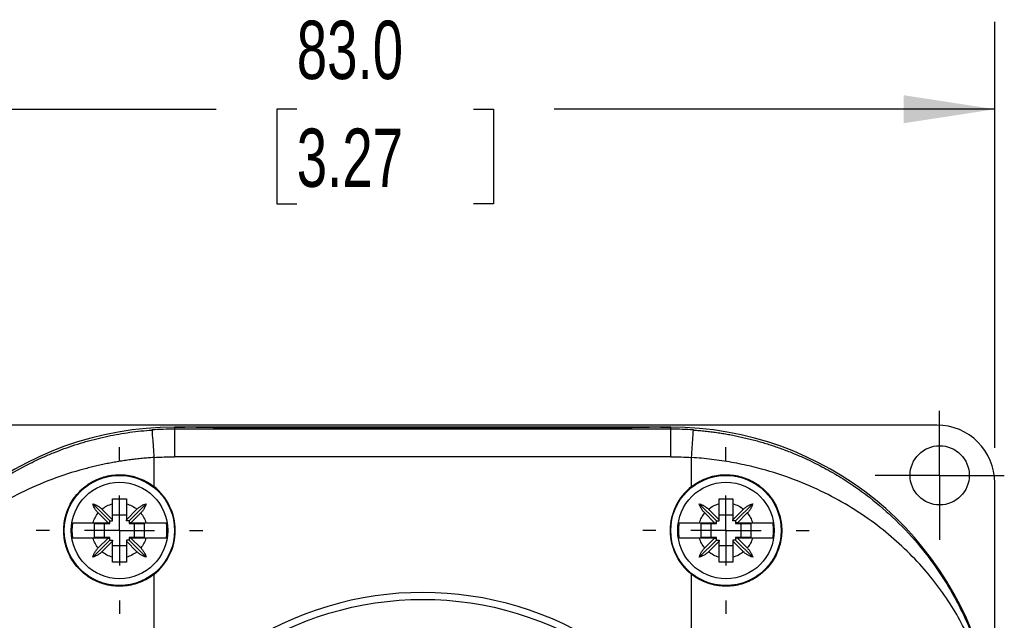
# Model space of a CAD drawing. Header units: millimetres. Extents: x 13 to 546, y 13 to 419.
# Tile 6 of 19: x 59 to 131, y 187 to 231. Entities that reach past the tile are written whole.
import ezdxf

# ---------------------------------------------------------------- set-up
doc = ezdxf.new("R2010")
doc.units = ezdxf.units.MM
doc.header["$LTSCALE"] = 2
doc.linetypes.add('SLD-Center', pattern=[19.05, 15.24, -1.27, 1.27, -1.27])
doc.linetypes.add('SLD-Solid', pattern=[0])
doc.layers.add('CENTER', color=40, linetype='SLD-Center')
doc.layers.add('DIMENSIONS', color=140, linetype='SLD-Solid', lineweight=25)
doc.styles.add('SLDTEXTSTYLE0', font='TXT', dxfattribs={"width": 0.7})
doc.dimstyles.new('SLDDIMSTYLE0', dxfattribs={"dimtxt": 4.316016, "dimasz": 6.604, "dimexe": 0, "dimexo": 0.0625, "dimgap": 1.079004, "dimtad": 0, "dimtih": 1, "dimtoh": 1, "dimrnd": 1e-09, "dimzin": 4, "dimdsep": 46, "dimtxsty": 'SLDTEXTSTYLE0', "dimsah": 1, "dimcen": 0.09, "dimadec": 0, "dimazin": 1, "dimtfac": 1, "dimtofl": 0, "dimtmove": 0, "dimatfit": 3, "dimfxl": 0, "dimfrac": 2, "dimtolj": 1, "dimtzin": 12, "dimarcsym": 0})

# ---------------------------------------------------------------- blocks, each defined once
blk = doc.blocks.new('_D')
at = {"layer": 'DIMENSIONS'}
for p, q in [((46.989, 199.445), (46.989, 230.377)), ((129.989, 199.445), (129.989, 230.377)), ((46.989, 224.027), (73.503, 224.027)), ((79.351, 224.027), (77.902, 224.027)), ((77.902, 224.027), (77.902, 217.167)), ((92.176, 224.027), (93.626, 224.027)), ((93.626, 224.027), (93.626, 217.167)), ((129.989, 224.027), (98.024, 224.027)), ((77.902, 217.167), (79.351, 217.167)), ((93.626, 217.167), (92.176, 217.167))]:
    blk.add_line(p, q, dxfattribs=at)
for points in [[(46.989, 224.027), (53.593, 223.011), (53.593, 225.043)], [(129.989, 224.027), (123.385, 225.043), (123.385, 223.011)]]:
    blk.add_solid(points, dxfattribs=at)
at = {"layer": 'DIMENSIONS', "char_height": 4.2333, "attachment_point": 1, "style": 'SLDTEXTSTYLE0'}
for s, insert in [('83.0', (79.351, 230.45)), ('3.27', (79.351, 222.624))]:
    blk.add_mtext(s, dxfattribs=dict(at, insert=insert))
blk = doc.blocks.new('SW_CENTERMARKSYMBOL_0')
at = {"layer": 'CENTER', "color": 0}
for p, q in [((0, 2.54), (0, 4.69)), ((0, 0), (0, 2.54)), ((-2.54, 0), (-4.69, 0)), ((0, 0), (-2.54, 0)), ((0, 0), (0, -2.54)), ((0, 0), (2.54, 0)), ((2.54, 0), (4.69, 0)), ((0, -2.54), (0, -4.69))]:
    blk.add_line(p, q, dxfattribs=at)
blk = doc.blocks.new('SW_CENTERMARKSYMBOL_6')
at = {"layer": 'CENTER', "color": 0}
for p, q in [((0, 5.08), (0, 6.04)), ((0, 0), (0, 2.54)), ((-5.08, 0), (-6.04, 0)), ((0, 0), (-2.54, 0)), ((0, 0), (0, -2.54)), ((0, 0), (2.54, 0)), ((5.08, 0), (6.04, 0)), ((0, -5.08), (0, -6.04))]:
    blk.add_line(p, q, dxfattribs=at)
blk = doc.blocks.new('SW_CENTERMARKSYMBOL_7')
at = {"layer": 'CENTER', "color": 0}
for p, q in [((0, 5.08), (0, 6.04)), ((0, 0), (0, 2.54)), ((-5.08, 0), (-6.04, 0)), ((0, 0), (-2.54, 0)), ((0, 0), (0, -2.54)), ((0, 0), (2.54, 0)), ((5.08, 0), (6.04, 0)), ((0, -5.08), (0, -6.04))]:
    blk.add_line(p, q, dxfattribs=at)

msp = doc.modelspace()

# ---------------------------------------------------------------- linework, layer by layer
for p, q in [((77.489, 201.105), (51.189, 201.105)), ((70.489, 200.958), (71.229, 200.958)), ((70.489, 200.958), (70.489, 200.806)), ((71.229, 200.958), (70.489, 200.958)), ((70.489, 200.806), (70.489, 198.806)), ((106.489, 200.806), (70.489, 200.806)), ((72.051, 200.958), (71.229, 200.958)), ((104.928, 200.958), (72.051, 200.958)), ((72.051, 200.958), (72.051, 200.955)), ((77.489, 201.102), (77.489, 201.105)), ((99.489, 201.102), (77.489, 201.102)), ((99.489, 201.105), (99.489, 201.102)), ((125.789, 201.105), (99.489, 201.105)), ((105.75, 200.958), (104.928, 200.958)), ((104.928, 200.958), (104.928, 200.955)), ((105.75, 200.958), (106.489, 200.958)), ((106.489, 200.958), (105.75, 200.958)), ((106.489, 200.806), (106.489, 200.958)), ((106.489, 198.806), (106.489, 200.806)), ((68.989, 198.754), (68.989, 196.643)), ((106.489, 198.806), (70.489, 198.806)), ((107.989, 196.643), (107.989, 198.754)), ((129.989, 179.828), (129.989, 196.905)), ((65.789, 194.158), (64.553, 195.394)), ((65.219, 195.003), (65.989, 194.233)), ((65.989, 194.233), (65.989, 195.394)), ((66.989, 195.394), (66.989, 194.233)), ((66.989, 194.233), (67.759, 195.003)), ((67.189, 194.158), (68.426, 195.394)), ((109.789, 194.158), (108.553, 195.394)), ((109.219, 195.003), (109.989, 194.233)), ((109.989, 194.233), (109.989, 195.394)), ((110.989, 195.394), (110.989, 194.233)), ((110.989, 194.233), (111.759, 195.003)), ((111.189, 194.158), (112.426, 195.394)), ((65.664, 194.008), (64.944, 194.728)), ((66.989, 194.558), (65.989, 194.558)), ((68.034, 194.728), (67.314, 194.008)), ((109.664, 194.008), (108.944, 194.728)), ((110.989, 194.558), (109.989, 194.558)), ((112.034, 194.728), (111.314, 194.008)), ((64.566, 194.008), (65.664, 194.008)), ((64.69, 193.958), (65.789, 193.958)), ((64.69, 192.958), (64.69, 193.958)), ((65.389, 193.958), (65.389, 192.958)), ((65.664, 194.008), (65.789, 194.008)), ((65.789, 194.158), (65.989, 194.158)), ((65.789, 194.008), (65.789, 194.158)), ((65.789, 193.958), (65.789, 194.008)), ((65.989, 194.158), (65.989, 194.233)), ((66.989, 194.158), (66.989, 194.233)), ((67.189, 194.158), (66.989, 194.158)), ((67.189, 194.158), (67.189, 194.008)), ((67.314, 194.008), (67.189, 194.008)), ((67.189, 194.008), (67.189, 193.958)), ((67.189, 193.958), (68.289, 193.958)), ((67.314, 194.008), (68.412, 194.008)), ((67.589, 192.958), (67.589, 193.958)), ((68.289, 193.958), (68.289, 192.958)), ((108.566, 194.008), (109.664, 194.008)), ((108.69, 193.958), (109.789, 193.958)), ((108.69, 192.958), (108.69, 193.958)), ((109.389, 193.958), (109.389, 192.958)), ((109.664, 194.008), (109.789, 194.008)), ((109.789, 194.158), (109.989, 194.158)), ((109.789, 194.008), (109.789, 194.158)), ((109.789, 193.958), (109.789, 194.008)), ((109.989, 194.158), (109.989, 194.233)), ((110.989, 194.158), (110.989, 194.233)), ((111.189, 194.158), (110.989, 194.158)), ((111.189, 194.158), (111.189, 194.008)), ((111.314, 194.008), (111.189, 194.008)), ((111.189, 194.008), (111.189, 193.958)), ((111.189, 193.958), (112.289, 193.958)), ((111.314, 194.008), (112.412, 194.008)), ((111.589, 192.958), (111.589, 193.958)), ((112.289, 193.958), (112.289, 192.958)), ((65.664, 192.908), (64.566, 192.908)), ((65.789, 192.958), (64.69, 192.958)), ((64.944, 192.188), (65.664, 192.908)), ((65.664, 192.908), (65.789, 192.908)), ((65.789, 192.908), (65.789, 192.958)), ((65.789, 192.758), (65.789, 192.908)), ((68.289, 192.958), (67.189, 192.958)), ((67.189, 192.958), (67.189, 192.908)), ((67.314, 192.908), (67.189, 192.908)), ((67.189, 192.908), (67.189, 192.758)), ((67.314, 192.908), (68.034, 192.188)), ((68.412, 192.908), (67.314, 192.908)), ((109.664, 192.908), (108.566, 192.908)), ((109.789, 192.958), (108.69, 192.958)), ((108.944, 192.188), (109.664, 192.908)), ((109.664, 192.908), (109.789, 192.908)), ((109.789, 192.908), (109.789, 192.958)), ((109.789, 192.758), (109.789, 192.908)), ((112.289, 192.958), (111.189, 192.958)), ((111.189, 192.958), (111.189, 192.908)), ((111.314, 192.908), (111.189, 192.908)), ((111.189, 192.908), (111.189, 192.758)), ((111.314, 192.908), (112.034, 192.188)), ((112.412, 192.908), (111.314, 192.908)), ((65.789, 192.758), (64.553, 191.521)), ((65.989, 192.683), (65.219, 191.913)), ((65.789, 192.758), (65.989, 192.758)), ((65.989, 192.758), (65.989, 192.683)), ((65.989, 191.521), (65.989, 192.683)), ((65.989, 192.358), (66.989, 192.358)), ((66.989, 192.758), (66.989, 192.683)), ((67.189, 192.758), (66.989, 192.758)), ((67.759, 191.913), (66.989, 192.683)), ((66.989, 192.683), (66.989, 191.521)), ((67.189, 192.758), (68.426, 191.521)), ((109.789, 192.758), (108.553, 191.521)), ((109.989, 192.683), (109.219, 191.913)), ((109.789, 192.758), (109.989, 192.758)), ((109.989, 192.758), (109.989, 192.683)), ((109.989, 191.521), (109.989, 192.683)), ((109.989, 192.358), (110.989, 192.358)), ((110.989, 192.758), (110.989, 192.683)), ((111.189, 192.758), (110.989, 192.758)), ((111.759, 191.913), (110.989, 192.683)), ((110.989, 192.683), (110.989, 191.521)), ((111.189, 192.758), (112.426, 191.521)), ((68.989, 190.272), (68.989, 178.949)), ((107.989, 178.949), (107.989, 190.272))]:
    msp.add_line(p, q)
for centre, radius in [((125.989, 197.458), 2.15), ((66.489, 193.458), 4), ((110.489, 193.458), 4), ((66.489, 193.458), 3.5), ((110.489, 193.458), 3.5)]:
    msp.add_circle(centre, radius)
for centre, radius, start, end in [((70.489, 177.458), 23.5, 90, 168.3128), ((70.489, 177.458), 23.5, 90, 168.3128), ((70.489, 177.458), 23.349, 90, 94.02903), ((106.489, 177.458), 23.5, 11.6872, 90), ((106.489, 177.458), 23.5, 11.6872, 90), ((106.489, 177.458), 23.349, 85.97097, 90), ((66.489, 193.458), 4.049, 308.12415, 51.87585), ((110.489, 193.458), 4.049, 128.12415, 231.87585), ((88.489, 164.958), 24, 56.20212, 123.7075)]:
    msp.add_arc(centre, radius, start, end)
for centre, major_axis, ratio, start_param, end_param in [((71.229, 200.952), (0.9, 0), 0.005818, 0.419613, 1.570796), ((88.489, 200.997), (18, 0), 0.005818, 3.561206, 5.863572), ((105.75, 200.952), (0.9, 0), 0.005818, 1.570796, 2.72198), ((125.789, 196.905), (0, 4.2), 0.999983, 4.712389, 6.283185)]:
    msp.add_ellipse(centre, major_axis=major_axis, ratio=ratio, start_param=start_param, end_param=end_param)
for points, knots in [([(47.032, 177.458), (47.032, 177.497), (47.032, 177.576), (47.033, 177.697), (47.035, 177.822), (47.037, 177.951), (47.041, 178.085), (47.045, 178.222), (47.051, 178.364), (47.057, 178.51), (47.071, 178.773), (47.097, 179.173), (47.143, 179.695), (47.208, 180.273), (47.297, 180.919), (47.429, 181.697), (47.61, 182.572), (47.838, 183.484), (48.109, 184.407), (48.729, 186.242), (49.704, 188.371), (51.136, 190.658), (52.482, 192.441), (54.094, 194.191), (55.767, 195.647), (57.23, 196.716), (58.432, 197.485), (59.663, 198.172), (60.758, 198.701), (61.698, 199.1), (62.474, 199.398), (63.258, 199.667), (64.047, 199.908), (64.841, 200.12), (65.639, 200.303), (66.439, 200.458), (67.242, 200.584), (68.044, 200.684), (68.581, 200.727), (68.849, 200.749)], [0, 0, 0, 0, 0.0028733, 0.0058706, 0.00901, 0.0123069, 0.0157747, 0.0194251, 0.0232678, 0.0273115, 0.0315634, 0.0456684, 0.0625887, 0.0795452, 0.10011, 0.1242864, 0.155047, 0.185852, 0.2146713, 0.247413, 0.3708129, 0.4348669, 0.4947592, 0.5712679, 0.6425449, 0.6822556, 0.7207578, 0.7581141, 0.7943929, 0.8159104, 0.8371635, 0.8581706, 0.8789505, 0.8995231, 0.9199084, 0.9401272, 0.9602009, 0.9801511, 1, 1, 1, 1]), ([(68.849, 200.749), (68.849, 200.746), (68.864, 200.534), (68.916, 199.786), (68.952, 199.281), (68.989, 198.754)], [0, 0, 0, 0, 0.5, 0.5, 1, 1, 1, 1]), ([(107.989, 198.754), (108.026, 199.281), (108.062, 199.786), (108.115, 200.534), (108.129, 200.746), (108.13, 200.749)], [0, 0, 0, 0, 0.5, 0.5, 1, 1, 1, 1]), ([(108.13, 200.749), (108.27, 200.738), (108.552, 200.717), (108.975, 200.675), (109.397, 200.626), (109.82, 200.569), (110.242, 200.505), (110.664, 200.432), (111.085, 200.352), (111.505, 200.264), (111.925, 200.168), (112.344, 200.064), (112.762, 199.952), (113.178, 199.832), (113.593, 199.705), (114.007, 199.569), (114.418, 199.425), (114.828, 199.274), (115.236, 199.114), (115.641, 198.947), (116.338, 198.644), (117.316, 198.172), (118.547, 197.485), (119.749, 196.715), (121.212, 195.647), (122.885, 194.19), (124.497, 192.44), (125.843, 190.657), (126.899, 188.97), (127.818, 187.184), (128.431, 185.696), (128.859, 184.441), (129.166, 183.402), (129.412, 182.383), (129.565, 181.596), (129.66, 181.04), (129.731, 180.57), (129.797, 180.042), (129.849, 179.552), (129.887, 179.091), (129.913, 178.689), (129.928, 178.373), (129.937, 178.127), (129.943, 177.893), (129.946, 177.672), (129.946, 177.527), (129.947, 177.458)], [0, 0, 0, 0, 0.010436, 0.020898, 0.031388, 0.041909, 0.052465, 0.063059, 0.073695, 0.084374, 0.095101, 0.105879, 0.116709, 0.127596, 0.138542, 0.149551, 0.160624, 0.171764, 0.182975, 0.194259, 0.205619, 0.241895, 0.27925, 0.317752, 0.357465, 0.428747, 0.505272, 0.565071, 0.629207, 0.687736, 0.752687, 0.781669, 0.814436, 0.856638, 0.882267, 0.891316, 0.910789, 0.927479, 0.941389, 0.956635, 0.969472, 0.976683, 0.983285, 0.989326, 0.99487, 1, 1, 1, 1]), ([(68.989, 198.754), (68.847, 198.744), (68.564, 198.724), (68.138, 198.686), (67.712, 198.641), (67.287, 198.589), (66.861, 198.529), (66.436, 198.463), (66.011, 198.389), (65.587, 198.308), (65.164, 198.22), (64.742, 198.125), (64.321, 198.022), (63.247, 197.742), (61.532, 197.186), (59.348, 196.232), (57.315, 195.101), (55.51, 193.859), (53.865, 192.487), (52.439, 191.058), (51.168, 189.53), (50.098, 187.976), (49.177, 186.343), (48.428, 184.692), (47.93, 183.263), (47.617, 182.125), (47.415, 181.238), (47.26, 180.375), (47.16, 179.617), (47.102, 179.029), (47.073, 178.622), (47.055, 178.298), (47.046, 178.056), (47.04, 177.84), (47.037, 177.646), (47.036, 177.519), (47.036, 177.458)], [0, 0, 0, 0, 0.010534, 0.021093, 0.031681, 0.0423, 0.052953, 0.063643, 0.074372, 0.085145, 0.095962, 0.106828, 0.117744, 0.128713, 0.191123, 0.25615, 0.317648, 0.382374, 0.443188, 0.507432, 0.567747, 0.631676, 0.691688, 0.75537, 0.81698, 0.848838, 0.878513, 0.9121, 0.939875, 0.956476, 0.970292, 0.978307, 0.985294, 0.990584, 0.995454, 1, 1, 1, 1]), ([(129.942, 177.458), (129.942, 177.488), (129.942, 177.549), (129.941, 177.642), (129.94, 177.737), (129.938, 177.834), (129.936, 177.934), (129.932, 178.087), (129.923, 178.298), (129.906, 178.622), (129.876, 179.029), (129.828, 179.517), (129.761, 180.055), (129.671, 180.644), (129.541, 181.335), (129.361, 182.124), (129.049, 183.261), (128.551, 184.69), (127.803, 186.341), (126.882, 187.974), (125.811, 189.528), (124.541, 191.057), (123.114, 192.486), (121.47, 193.858), (119.664, 195.1), (117.631, 196.232), (115.448, 197.186), (113.636, 197.773), (112.36, 198.098), (111.635, 198.26), (110.909, 198.402), (110.18, 198.522), (109.45, 198.621), (108.72, 198.701), (108.232, 198.736), (107.989, 198.754)], [0, 0, 0, 0, 0.002241, 0.00455, 0.00694, 0.009424, 0.012013, 0.014719, 0.021703, 0.029716, 0.043526, 0.060125, 0.077991, 0.098437, 0.121467, 0.151124, 0.182975, 0.244567, 0.308242, 0.368255, 0.432194, 0.492519, 0.556774, 0.617593, 0.682319, 0.743825, 0.808862, 0.871278, 0.89005, 0.908671, 0.927155, 0.945516, 0.963768, 0.981924, 1, 1, 1, 1]), ([(68.989, 190.272), (68.687, 190.035), (68.36, 189.846), (67.831, 189.632), (67.648, 189.573), (67.281, 189.482), (67.095, 189.45), (66.72, 189.411), (66.529, 189.405), (66.15, 189.419), (65.964, 189.439), (65.411, 189.538), (65.048, 189.657), (64.545, 189.903), (64.384, 189.997), (64.075, 190.206), (63.925, 190.322), (63.508, 190.697), (63.268, 190.982), (62.864, 191.624), (62.711, 191.967), (62.553, 192.512), (62.512, 192.701), (62.459, 193.076), (62.446, 193.265), (62.445, 193.643), (62.459, 193.834), (62.512, 194.212), (62.551, 194.397), (62.708, 194.941), (62.865, 195.292), (63.164, 195.768), (63.274, 195.919), (63.515, 196.207), (63.647, 196.343), (64.064, 196.718), (64.374, 196.928), (65.05, 197.259), (65.404, 197.375), (65.96, 197.476), (66.15, 197.496), (66.526, 197.511), (66.714, 197.505), (67.089, 197.466), (67.277, 197.434), (67.647, 197.342), (67.827, 197.284), (68.353, 197.073), (68.687, 196.88), (68.989, 196.643)], [0, 0, 0, 0, 0.0625, 0.0625, 0.09375, 0.09375, 0.125, 0.125, 0.15625, 0.15625, 0.1875, 0.1875, 0.25, 0.25, 0.28125, 0.28125, 0.3125, 0.3125, 0.375, 0.375, 0.4375, 0.4375, 0.46875, 0.46875, 0.5, 0.5, 0.53125, 0.53125, 0.5625, 0.5625, 0.625, 0.625, 0.65625, 0.65625, 0.6875, 0.6875, 0.75, 0.75, 0.8125, 0.8125, 0.84375, 0.84375, 0.875, 0.875, 0.90625, 0.90625, 0.9375, 0.9375, 1, 1, 1, 1]), ([(107.989, 196.643), (108.291, 196.88), (108.618, 197.069), (109.147, 197.283), (109.331, 197.342), (109.698, 197.433), (109.883, 197.466), (110.259, 197.504), (110.45, 197.511), (110.828, 197.496), (111.015, 197.476), (111.568, 197.377), (111.931, 197.258), (112.433, 197.012), (112.594, 196.919), (112.904, 196.71), (113.053, 196.593), (113.47, 196.218), (113.711, 195.933), (114.114, 195.291), (114.267, 194.949), (114.426, 194.403), (114.466, 194.215), (114.519, 193.839), (114.533, 193.651), (114.533, 193.272), (114.52, 193.081), (114.466, 192.703), (114.427, 192.518), (114.27, 191.975), (114.113, 191.623), (113.814, 191.147), (113.704, 190.996), (113.463, 190.709), (113.331, 190.572), (112.915, 190.198), (112.604, 189.987), (111.929, 189.656), (111.575, 189.54), (111.018, 189.44), (110.828, 189.419), (110.452, 189.405), (110.265, 189.411), (109.89, 189.449), (109.701, 189.482), (109.331, 189.573), (109.151, 189.631), (108.626, 189.843), (108.291, 190.035), (107.989, 190.272)], [0, 0, 0, 0, 0.0625, 0.0625, 0.09375, 0.09375, 0.125, 0.125, 0.15625, 0.15625, 0.1875, 0.1875, 0.25, 0.25, 0.28125, 0.28125, 0.3125, 0.3125, 0.375, 0.375, 0.4375, 0.4375, 0.46875, 0.46875, 0.5, 0.5, 0.53125, 0.53125, 0.5625, 0.5625, 0.625, 0.625, 0.65625, 0.65625, 0.6875, 0.6875, 0.75, 0.75, 0.8125, 0.8125, 0.84375, 0.84375, 0.875, 0.875, 0.90625, 0.90625, 0.9375, 0.9375, 1, 1, 1, 1]), ([(65.989, 195.751), (66.073, 195.752), (66.24, 195.755), (66.489, 195.756), (66.738, 195.755), (66.905, 195.752), (66.989, 195.751)], [0, 0, 0, 0, 0.2526, 0.5, 0.7474, 1, 1, 1, 1]), ([(65.989, 195.394), (65.989, 195.433), (65.989, 195.511), (65.989, 195.631), (65.989, 195.71), (65.989, 195.751)], [0, 0, 0, 0, 0.320324, 0.653671, 1, 1, 1, 1]), ([(66.989, 195.751), (66.989, 195.71), (66.989, 195.631), (66.989, 195.511), (66.989, 195.433), (66.989, 195.394)], [0, 0, 0, 0, 0.346329, 0.679676, 1, 1, 1, 1]), ([(109.989, 195.751), (110.073, 195.752), (110.24, 195.755), (110.489, 195.756), (110.738, 195.755), (110.905, 195.752), (110.989, 195.751)], [0, 0, 0, 0, 0.2526, 0.5, 0.7474, 1, 1, 1, 1]), ([(109.989, 195.394), (109.989, 195.433), (109.989, 195.511), (109.989, 195.631), (109.989, 195.71), (109.989, 195.751)], [0, 0, 0, 0, 0.320324, 0.653671, 1, 1, 1, 1]), ([(110.989, 195.751), (110.989, 195.71), (110.989, 195.631), (110.989, 195.511), (110.989, 195.433), (110.989, 195.394)], [0, 0, 0, 0, 0.346329, 0.679676, 1, 1, 1, 1]), ([(64.553, 195.394), (64.586, 195.384), (64.65, 195.365), (64.744, 195.327), (64.839, 195.283), (64.936, 195.228), (65.037, 195.159), (65.133, 195.084), (65.192, 195.029), (65.219, 195.003)], [0, 0, 0, 0, 0.141355, 0.275038, 0.401411, 0.548922, 0.700714, 0.861729, 1, 1, 1, 1]), ([(64.944, 194.728), (64.928, 194.744), (64.894, 194.779), (64.844, 194.838), (64.788, 194.911), (64.729, 194.997), (64.664, 195.107), (64.601, 195.24), (64.569, 195.341), (64.553, 195.394)], [0, 0, 0, 0, 0.085588, 0.18042, 0.284735, 0.429237, 0.571638, 0.773114, 1, 1, 1, 1]), ([(67.759, 195.003), (67.776, 195.019), (67.811, 195.053), (67.87, 195.103), (67.943, 195.159), (68.028, 195.218), (68.139, 195.283), (68.272, 195.346), (68.372, 195.378), (68.426, 195.394)], [0, 0, 0, 0, 0.085588, 0.18042, 0.284735, 0.429237, 0.571638, 0.773114, 1, 1, 1, 1]), ([(68.426, 195.394), (68.416, 195.361), (68.396, 195.297), (68.359, 195.203), (68.314, 195.108), (68.259, 195.011), (68.19, 194.91), (68.116, 194.814), (68.06, 194.755), (68.034, 194.728)], [0, 0, 0, 0, 0.141355, 0.275038, 0.401411, 0.548922, 0.700714, 0.861729, 1, 1, 1, 1]), ([(108.553, 195.394), (108.586, 195.384), (108.65, 195.365), (108.744, 195.327), (108.839, 195.283), (108.936, 195.228), (109.037, 195.159), (109.133, 195.084), (109.192, 195.029), (109.219, 195.003)], [0, 0, 0, 0, 0.1413548, 0.2750376, 0.4014107, 0.5489222, 0.7007136, 0.8617294, 1, 1, 1, 1]), ([(108.944, 194.728), (108.928, 194.744), (108.894, 194.779), (108.844, 194.838), (108.788, 194.911), (108.729, 194.997), (108.664, 195.107), (108.601, 195.24), (108.569, 195.341), (108.553, 195.394)], [0, 0, 0, 0, 0.085588, 0.18042, 0.284735, 0.429237, 0.571638, 0.773114, 1, 1, 1, 1]), ([(111.759, 195.003), (111.776, 195.019), (111.811, 195.053), (111.87, 195.103), (111.943, 195.159), (112.028, 195.218), (112.139, 195.283), (112.272, 195.346), (112.372, 195.378), (112.426, 195.394)], [0, 0, 0, 0, 0.085588, 0.18042, 0.284735, 0.429237, 0.571638, 0.773114, 1, 1, 1, 1]), ([(112.426, 195.394), (112.416, 195.361), (112.396, 195.297), (112.359, 195.203), (112.314, 195.108), (112.259, 195.011), (112.19, 194.91), (112.116, 194.814), (112.06, 194.755), (112.034, 194.728)], [0, 0, 0, 0, 0.141355, 0.275038, 0.401411, 0.548922, 0.700714, 0.861729, 1, 1, 1, 1]), ([(63.088, 194.008), (63.079, 193.947), (63.061, 193.825), (63.046, 193.642), (63.044, 193.519), (63.043, 193.458)], [0, 0, 0, 0, 0.333492, 0.666508, 1, 1, 1, 1]), ([(63.088, 194.008), (63.1, 194.008), (63.123, 194.008), (63.17, 194.008), (63.223, 194.008), (63.284, 194.008), (63.35, 194.008), (63.421, 194.008), (63.496, 194.008), (63.575, 194.008), (63.656, 194.008), (63.739, 194.008), (63.824, 194.008), (63.91, 194.008), (63.995, 194.008), (64.081, 194.008), (64.165, 194.008), (64.249, 194.008), (64.331, 194.008), (64.411, 194.008), (64.489, 194.008), (64.541, 194.008), (64.566, 194.008)], [0, 0, 0, 0, 0.061655, 0.122057, 0.181214, 0.239135, 0.295825, 0.35129, 0.405533, 0.458559, 0.51037, 0.560966, 0.610348, 0.658516, 0.70547, 0.751207, 0.795727, 0.839027, 0.881106, 0.921962, 0.961594, 1, 1, 1, 1]), ([(68.412, 194.008), (68.455, 194.008), (68.542, 194.008), (68.676, 194.008), (68.815, 194.008), (68.957, 194.008), (69.099, 194.008), (69.241, 194.008), (69.379, 194.008), (69.51, 194.008), (69.632, 194.008), (69.738, 194.008), (69.829, 194.008), (69.87, 194.008), (69.891, 194.008)], [0, 0, 0, 0, 0.064702, 0.132805, 0.204302, 0.279185, 0.357446, 0.439078, 0.52408, 0.612455, 0.704212, 0.79937, 0.897955, 1, 1, 1, 1]), ([(69.891, 192.908), (69.9, 192.969), (69.917, 193.09), (69.932, 193.274), (69.937, 193.458), (69.932, 193.641), (69.917, 193.825), (69.9, 193.947), (69.891, 194.008)], [0, 0, 0, 0, 0.167466, 0.333974, 0.5, 0.666026, 0.832534, 1, 1, 1, 1]), ([(107.088, 194.008), (107.079, 193.947), (107.061, 193.825), (107.046, 193.642), (107.044, 193.519), (107.043, 193.458)], [0, 0, 0, 0, 0.333492, 0.666508, 1, 1, 1, 1]), ([(107.088, 194.008), (107.1, 194.008), (107.123, 194.008), (107.17, 194.008), (107.223, 194.008), (107.284, 194.008), (107.35, 194.008), (107.421, 194.008), (107.496, 194.008), (107.575, 194.008), (107.656, 194.008), (107.739, 194.008), (107.824, 194.008), (107.91, 194.008), (107.995, 194.008), (108.081, 194.008), (108.165, 194.008), (108.249, 194.008), (108.331, 194.008), (108.411, 194.008), (108.489, 194.008), (108.541, 194.008), (108.566, 194.008)], [0, 0, 0, 0, 0.061655, 0.122057, 0.181214, 0.239135, 0.295825, 0.35129, 0.405533, 0.458559, 0.51037, 0.560966, 0.610348, 0.658516, 0.70547, 0.751207, 0.795727, 0.839027, 0.881106, 0.921962, 0.961594, 1, 1, 1, 1]), ([(112.412, 194.008), (112.455, 194.008), (112.542, 194.008), (112.676, 194.008), (112.815, 194.008), (112.957, 194.008), (113.099, 194.008), (113.241, 194.008), (113.379, 194.008), (113.51, 194.008), (113.632, 194.008), (113.738, 194.008), (113.829, 194.008), (113.87, 194.008), (113.891, 194.008)], [0, 0, 0, 0, 0.064702, 0.132805, 0.204302, 0.279185, 0.357446, 0.439078, 0.52408, 0.612455, 0.704212, 0.79937, 0.897955, 1, 1, 1, 1]), ([(113.891, 192.908), (113.9, 192.969), (113.917, 193.09), (113.932, 193.274), (113.937, 193.458), (113.932, 193.641), (113.917, 193.825), (113.9, 193.947), (113.891, 194.008)], [0, 0, 0, 0, 0.167466, 0.333974, 0.5, 0.666026, 0.832534, 1, 1, 1, 1]), ([(63.043, 193.458), (63.044, 193.396), (63.046, 193.274), (63.061, 193.09), (63.079, 192.968), (63.088, 192.908)], [0, 0, 0, 0, 0.333492, 0.666508, 1, 1, 1, 1]), ([(64.566, 192.908), (64.524, 192.908), (64.436, 192.908), (64.302, 192.907), (64.164, 192.907), (64.022, 192.907), (63.879, 192.907), (63.737, 192.907), (63.599, 192.908), (63.468, 192.908), (63.347, 192.908), (63.24, 192.908), (63.149, 192.908), (63.108, 192.908), (63.088, 192.908)], [0, 0, 0, 0, 0.064702, 0.132805, 0.204302, 0.279185, 0.357446, 0.439078, 0.52408, 0.612455, 0.704212, 0.79937, 0.897955, 1, 1, 1, 1]), ([(69.891, 192.908), (69.879, 192.908), (69.855, 192.908), (69.809, 192.908), (69.755, 192.908), (69.695, 192.908), (69.629, 192.908), (69.558, 192.908), (69.482, 192.908), (69.404, 192.908), (69.322, 192.908), (69.239, 192.907), (69.154, 192.907), (69.069, 192.907), (68.983, 192.907), (68.898, 192.907), (68.813, 192.907), (68.73, 192.907), (68.647, 192.908), (68.567, 192.908), (68.489, 192.908), (68.437, 192.908), (68.412, 192.908)], [0, 0, 0, 0, 0.0616545, 0.1220566, 0.1812143, 0.239135, 0.295825, 0.3512897, 0.4055334, 0.4585593, 0.5103697, 0.5609658, 0.6103481, 0.6585164, 0.7054699, 0.7512072, 0.7957269, 0.8390271, 0.8811061, 0.9219621, 0.9615938, 1, 1, 1, 1]), ([(107.043, 193.458), (107.044, 193.396), (107.046, 193.274), (107.061, 193.09), (107.079, 192.968), (107.088, 192.908)], [0, 0, 0, 0, 0.333492, 0.666508, 1, 1, 1, 1]), ([(108.566, 192.908), (108.524, 192.908), (108.436, 192.908), (108.302, 192.907), (108.164, 192.907), (108.022, 192.907), (107.879, 192.907), (107.737, 192.907), (107.599, 192.908), (107.468, 192.908), (107.347, 192.908), (107.24, 192.908), (107.149, 192.908), (107.108, 192.908), (107.088, 192.908)], [0, 0, 0, 0, 0.064702, 0.132805, 0.204302, 0.279185, 0.357446, 0.439078, 0.52408, 0.612455, 0.704212, 0.79937, 0.897955, 1, 1, 1, 1]), ([(113.891, 192.908), (113.879, 192.908), (113.855, 192.908), (113.809, 192.908), (113.755, 192.908), (113.695, 192.908), (113.629, 192.908), (113.558, 192.908), (113.482, 192.908), (113.404, 192.908), (113.322, 192.908), (113.239, 192.907), (113.154, 192.907), (113.069, 192.907), (112.983, 192.907), (112.898, 192.907), (112.813, 192.907), (112.73, 192.907), (112.647, 192.908), (112.567, 192.908), (112.489, 192.908), (112.437, 192.908), (112.412, 192.908)], [0, 0, 0, 0, 0.061655, 0.122057, 0.181214, 0.239135, 0.295825, 0.35129, 0.405533, 0.458559, 0.51037, 0.560966, 0.610348, 0.658516, 0.70547, 0.751207, 0.795727, 0.839027, 0.881106, 0.921962, 0.961594, 1, 1, 1, 1]), ([(64.553, 191.521), (64.563, 191.554), (64.582, 191.619), (64.62, 191.713), (64.664, 191.807), (64.719, 191.904), (64.788, 192.006), (64.863, 192.102), (64.918, 192.161), (64.944, 192.188)], [0, 0, 0, 0, 0.141355, 0.275038, 0.401411, 0.548922, 0.700714, 0.861729, 1, 1, 1, 1]), ([(68.034, 192.188), (68.05, 192.171), (68.084, 192.136), (68.134, 192.077), (68.191, 192.004), (68.25, 191.918), (68.315, 191.808), (68.378, 191.675), (68.409, 191.574), (68.426, 191.521)], [0, 0, 0, 0, 0.085588, 0.18042, 0.284735, 0.429237, 0.571638, 0.773114, 1, 1, 1, 1]), ([(108.553, 191.521), (108.563, 191.554), (108.582, 191.619), (108.62, 191.713), (108.664, 191.807), (108.719, 191.904), (108.788, 192.006), (108.863, 192.102), (108.918, 192.161), (108.944, 192.188)], [0, 0, 0, 0, 0.141355, 0.275038, 0.401411, 0.548922, 0.700714, 0.861729, 1, 1, 1, 1]), ([(112.034, 192.188), (112.05, 192.171), (112.084, 192.136), (112.134, 192.077), (112.191, 192.004), (112.25, 191.918), (112.315, 191.808), (112.378, 191.675), (112.409, 191.574), (112.426, 191.521)], [0, 0, 0, 0, 0.085588, 0.18042, 0.284735, 0.429237, 0.571638, 0.773114, 1, 1, 1, 1]), ([(65.219, 191.913), (65.203, 191.897), (65.167, 191.863), (65.109, 191.813), (65.036, 191.756), (64.95, 191.697), (64.839, 191.632), (64.706, 191.569), (64.606, 191.538), (64.553, 191.521)], [0, 0, 0, 0, 0.085588, 0.18042, 0.284735, 0.429237, 0.571638, 0.773114, 1, 1, 1, 1]), ([(65.989, 191.164), (65.989, 191.205), (65.989, 191.285), (65.989, 191.404), (65.989, 191.483), (65.989, 191.521)], [0, 0, 0, 0, 0.346329, 0.679676, 1, 1, 1, 1]), ([(66.989, 191.521), (66.989, 191.483), (66.989, 191.404), (66.989, 191.285), (66.989, 191.205), (66.989, 191.164)], [0, 0, 0, 0, 0.320324, 0.653671, 1, 1, 1, 1]), ([(68.426, 191.521), (68.393, 191.531), (68.328, 191.55), (68.234, 191.588), (68.139, 191.633), (68.043, 191.688), (67.941, 191.757), (67.845, 191.831), (67.786, 191.887), (67.759, 191.913)], [0, 0, 0, 0, 0.141355, 0.275038, 0.401411, 0.548922, 0.700714, 0.861729, 1, 1, 1, 1]), ([(109.219, 191.913), (109.203, 191.897), (109.167, 191.863), (109.109, 191.813), (109.036, 191.756), (108.95, 191.697), (108.839, 191.632), (108.706, 191.569), (108.606, 191.538), (108.553, 191.521)], [0, 0, 0, 0, 0.085588, 0.18042, 0.284735, 0.429237, 0.571638, 0.773114, 1, 1, 1, 1]), ([(109.989, 191.164), (109.989, 191.205), (109.989, 191.285), (109.989, 191.404), (109.989, 191.483), (109.989, 191.521)], [0, 0, 0, 0, 0.346329, 0.679676, 1, 1, 1, 1]), ([(110.989, 191.521), (110.989, 191.483), (110.989, 191.404), (110.989, 191.285), (110.989, 191.205), (110.989, 191.164)], [0, 0, 0, 0, 0.320324, 0.653671, 1, 1, 1, 1]), ([(112.426, 191.521), (112.393, 191.531), (112.328, 191.55), (112.234, 191.588), (112.139, 191.633), (112.043, 191.688), (111.941, 191.757), (111.845, 191.831), (111.786, 191.887), (111.759, 191.913)], [0, 0, 0, 0, 0.141355, 0.275038, 0.401411, 0.548922, 0.700714, 0.861729, 1, 1, 1, 1]), ([(66.989, 191.164), (66.905, 191.163), (66.738, 191.16), (66.489, 191.16), (66.24, 191.16), (66.073, 191.163), (65.989, 191.164)], [0, 0, 0, 0, 0.2526, 0.5, 0.7474, 1, 1, 1, 1]), ([(110.989, 191.164), (110.905, 191.163), (110.738, 191.16), (110.489, 191.16), (110.24, 191.16), (110.073, 191.163), (109.989, 191.164)], [0, 0, 0, 0, 0.2526, 0.5, 0.7474, 1, 1, 1, 1]), ([(75.448, 184.507), (79.314, 187.086), (83.86, 188.461), (93.156, 188.454), (97.699, 187.072), (101.561, 184.486)], [0, 0, 0, 0, 0.5, 0.5, 1, 1, 1, 1])]:
    msp.add_open_spline(points, degree=3, knots=knots)
for points in [[(68.989, 198.754), (69.489, 198.789), (69.988, 198.806), (70.489, 198.806)], [(106.489, 198.806), (106.991, 198.806), (107.489, 198.789), (107.989, 198.754)], [(65.219, 195.003), (65.444, 195.188), (65.707, 195.321), (65.989, 195.394)], [(66.989, 195.394), (67.271, 195.321), (67.534, 195.188), (67.759, 195.003)], [(109.219, 195.003), (109.444, 195.188), (109.707, 195.321), (109.989, 195.394)], [(110.989, 195.394), (111.271, 195.321), (111.534, 195.188), (111.759, 195.003)], [(64.566, 194.008), (64.642, 194.271), (64.77, 194.516), (64.944, 194.728)], [(68.034, 194.728), (68.208, 194.516), (68.337, 194.271), (68.412, 194.008)], [(108.566, 194.008), (108.642, 194.271), (108.77, 194.516), (108.944, 194.728)], [(112.034, 194.728), (112.208, 194.516), (112.337, 194.271), (112.412, 194.008)], [(64.944, 192.188), (64.77, 192.399), (64.642, 192.644), (64.566, 192.908)], [(68.412, 192.908), (68.337, 192.644), (68.208, 192.399), (68.034, 192.188)], [(108.944, 192.188), (108.77, 192.399), (108.642, 192.644), (108.566, 192.908)], [(112.412, 192.908), (112.337, 192.644), (112.208, 192.399), (112.034, 192.188)], [(65.989, 191.521), (65.707, 191.594), (65.444, 191.728), (65.219, 191.913)], [(67.759, 191.913), (67.534, 191.728), (67.271, 191.594), (66.989, 191.521)], [(109.989, 191.521), (109.707, 191.594), (109.444, 191.728), (109.219, 191.913)], [(111.759, 191.913), (111.534, 191.728), (111.271, 191.594), (110.989, 191.521)]]:
    msp.add_open_spline(points, degree=3)

# ---------------------------------------------------------------- block references
at = {"layer": 'CENTER'}
for name, p in [('SW_CENTERMARKSYMBOL_0', (125.989, 197.458)), ('SW_CENTERMARKSYMBOL_7', (66.489, 193.458)), ('SW_CENTERMARKSYMBOL_6', (110.489, 193.458))]:
    msp.add_blockref(name, p, dxfattribs=at)

# ---------------------------------------------------------------- dimensions: what is measured, and where the dimension line sits
at = {"layer": 'DIMENSIONS'}
dim = msp.add_linear_dim(base=(129.989, 224.027), p1=(46.989, 196.905), p2=(129.989, 196.905), dimstyle='SLDDIMSTYLE0', dxfattribs=at)
dim.commit()
dim.dimension.update_dxf_attribs({"geometry": '_D', "text_midpoint": (85.764, 224.027), "dimtype": 160})

doc.saveas('drawing.dxf')
